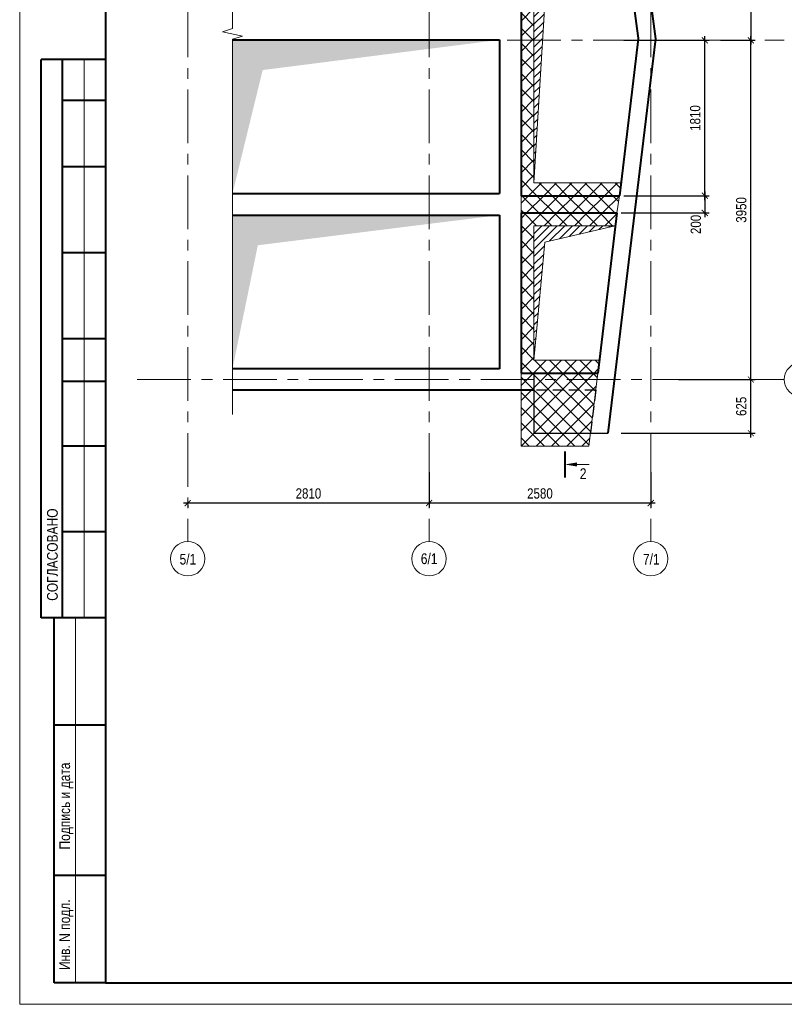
# Model space of a CAD drawing. Header units: inches. Extents: x -7419969 to -7359884, y 6235189 to 6276389.
# Tile 1 of 5: x -7419969 to -7402168, y 6235189 to 6258118. Entities that reach past the tile are written whole.
import ezdxf

# ---------------------------------------------------------------- set-up
doc = ezdxf.new("R2010")
doc.units = ezdxf.units.IN
doc.header["$LTSCALE"] = 1000
doc.header["$MEASUREMENT"] = 0
doc.linetypes.add('CENTER', pattern=[2, 1.25, -0.25, 0.25, -0.25])
doc.linetypes.add('HIDDEN', pattern=[0.375, 0.25, -0.125])
for name, color, linetype, lineweight in [('050_ПЛИТЫ_ПЕРЕКРЫТИЯ', 12, 'Continuous', 40), ('200_РАМКА', 7, 'Continuous', 15), ('500_СЕЧЕНИЯ', 7, 'Continuous', 40), ('СК-040-С(тены)', 12, 'Continuous', 40), ('СК-050-П(литы перекрытия)', 3, 'Continuous', 30), ('СК-052-П-БАЛКИ', 1, 'HIDDEN', 30), ('СК-100-О(си)', 2, 'CENTER', 15), ('СК-110-О-РАЗМЕРЫ', 7, 'Continuous', 15), ('СК-200-Р(амка)', 7, 'Continuous', 40), ('СК-210-Р-РАМКА ЛИНИИ ТОНКИЕ', 7, 'Continuous', 15), ('СК-400-Т(екст)', 7, 'Continuous', 20), ('СК-600-Ш(триховка', 7, 'Continuous', 15)]:
    doc.layers.add(name, color=color, linetype=linetype, lineweight=lineweight)
doc.styles.add('RUSS', font='arial.ttf', dxfattribs={"width": 0.8})
doc.dimstyles.new('_50', dxfattribs={"dimtxt": 240, "dimasz": 140, "dimexe": 100, "dimexo": 100, "dimgap": 100, "dimtad": 1, "dimdec": 0, "dimlfac": 0.5, "dimzin": 0, "dimdsep": 46, "dimtxsty": 'RUSS', "dimblk": 'ARCHTICK', "dimcen": 0.09, "dimdle": 100, "dimclrd": 7, "dimclre": 7, "dimclrt": 7, "dimadec": 0, "dimazin": 0, "dimtfac": 1, "dimtdec": 0, "dimtmove": 2, "dimatfit": 3, "dimldrblk": 'ARCHTICK', "dimfxl": 1, "dimtolj": 1, "dimtzin": 0, "dimarcsym": 0})
pattern_1 = [(45, (-7233899.58, 6258889.15), (-176.7767, 176.7767), []), (135, (-7233899.58, 6258889.15), (-176.7767, -176.7767), [])]

# ---------------------------------------------------------------- blocks, each defined once
blk = doc.blocks.new('_ArchTick')
at = {"color": 0, "linetype": 'ByBlock', "const_width": 0.15}
blk.add_lwpolyline([(-0.5, -0.5), (0.5, 0.5)], dxfattribs=at)
blk = doc.blocks.new('*D16')
at = {"layer": 'Defpoints', "color": 0, "transparency": 16777216}
for p in [(-7403740, 6257638), (-7402946, 6257638), (-7403537, 6249738)]:
    blk.add_point(p, dxfattribs=at)
at = {"layer": 'СК-110-О-РАЗМЕРЫ', "color": 7, "lineweight": -2, "transparency": 16777216}
for p, q in [((-7402946, 6249638), (-7402946, 6257738)), ((-7403640, 6257638), (-7402846, 6257638)), ((-7403437, 6249738), (-7402846, 6249738))]:
    blk.add_line(p, q, dxfattribs=at)
at = {"layer": 'СК-110-О-РАЗМЕРЫ', "color": 7, "lineweight": -2, "transparency": 16777216, "xscale": 140, "yscale": 140, "zscale": 140}
for p, rotation in [((-7402946, 6257638), 90), ((-7402946, 6249738), 270)]:
    blk.add_blockref('_ArchTick', p, dxfattribs=dict(at, rotation=rotation))
at = {"layer": 'СК-110-О-РАЗМЕРЫ', "color": 7, "transparency": 16777216, "insert": (-7403169, 6253688), "char_height": 240, "attachment_point": 5, "rotation": 90, "style": 'RUSS'}
blk.add_mtext('\\A1;3950', dxfattribs=at)
blk = doc.blocks.new('*D17')
at = {"layer": 'Defpoints', "color": 0, "transparency": 16777216}
for p in [(-7403600, 6267878), (-7403755, 6257638), (-7402946, 6257638)]:
    blk.add_point(p, dxfattribs=at)
at = {"layer": 'СК-110-О-РАЗМЕРЫ', "color": 7, "lineweight": -2, "transparency": 16777216}
for p, q in [((-7403500, 6267878), (-7402846, 6267878)), ((-7402946, 6267978), (-7402946, 6257538)), ((-7403655, 6257638), (-7402846, 6257638))]:
    blk.add_line(p, q, dxfattribs=at)
at = {"layer": 'СК-110-О-РАЗМЕРЫ', "color": 7, "lineweight": -2, "transparency": 16777216, "xscale": 140, "yscale": 140, "zscale": 140}
for p, rotation in [((-7402946, 6267878), 90), ((-7402946, 6257638), 270)]:
    blk.add_blockref('_ArchTick', p, dxfattribs=dict(at, rotation=rotation))
at = {"layer": 'СК-110-О-РАЗМЕРЫ', "color": 7, "transparency": 16777216, "insert": (-7403169, 6262758), "char_height": 240, "attachment_point": 5, "rotation": 90, "style": 'RUSS'}
blk.add_mtext('\\A1;5120', dxfattribs=at)
blk = doc.blocks.new('*D18')
at = {"layer": 'Defpoints', "color": 0, "transparency": 16777216}
for p in [(-7410437, 6247682), (-7405277, 6247682), (-7410437, 6246861)]:
    blk.add_point(p, dxfattribs=at)
at = {"layer": 'СК-110-О-РАЗМЕРЫ', "color": 7, "lineweight": -2, "transparency": 16777216}
for p, q in [((-7410437, 6247582), (-7410437, 6246761)), ((-7405277, 6247582), (-7405277, 6246761)), ((-7405177, 6246861), (-7410537, 6246861))]:
    blk.add_line(p, q, dxfattribs=at)
at = {"layer": 'СК-110-О-РАЗМЕРЫ', "color": 7, "lineweight": -2, "transparency": 16777216, "xscale": 140, "yscale": 140, "zscale": 140, "rotation": 180}
blk.add_blockref('_ArchTick', (-7410437, 6246861), dxfattribs=at)
at = {"layer": 'СК-110-О-РАЗМЕРЫ', "color": 7, "lineweight": -2, "transparency": 16777216, "xscale": 140, "yscale": 140, "zscale": 140}
blk.add_blockref('_ArchTick', (-7405277, 6246861), dxfattribs=at)
at = {"layer": 'СК-110-О-РАЗМЕРЫ', "color": 7, "transparency": 16777216, "insert": (-7407857, 6247084), "char_height": 240, "attachment_point": 5, "style": 'RUSS'}
blk.add_mtext('\\A1;2580', dxfattribs=at)
blk = doc.blocks.new('*D19')
at = {"layer": 'Defpoints', "color": 0, "transparency": 16777216}
for p in [(-7416057, 6246917), (-7416057, 6246861), (-7410437, 6246917)]:
    blk.add_point(p, dxfattribs=at)
at = {"layer": 'СК-110-О-РАЗМЕРЫ', "color": 7, "lineweight": -2, "transparency": 16777216}
for p, q in [((-7410337, 6246861), (-7416157, 6246861)), ((-7416057, 6246817), (-7416057, 6246761)), ((-7410437, 6246817), (-7410437, 6246761))]:
    blk.add_line(p, q, dxfattribs=at)
at = {"layer": 'СК-110-О-РАЗМЕРЫ', "color": 7, "lineweight": -2, "transparency": 16777216, "xscale": 140, "yscale": 140, "zscale": 140, "rotation": 180}
blk.add_blockref('_ArchTick', (-7416057, 6246861), dxfattribs=at)
at = {"layer": 'СК-110-О-РАЗМЕРЫ', "color": 7, "lineweight": -2, "transparency": 16777216, "xscale": 140, "yscale": 140, "zscale": 140}
blk.add_blockref('_ArchTick', (-7410437, 6246861), dxfattribs=at)
at = {"layer": 'СК-110-О-РАЗМЕРЫ', "color": 7, "transparency": 16777216, "insert": (-7413247, 6247084), "char_height": 240, "attachment_point": 5, "style": 'RUSS'}
blk.add_mtext('\\A1;2810', dxfattribs=at)
blk = doc.blocks.new('*D13')
at = {"layer": 'Defpoints', "color": 0, "transparency": 16777216}
for p in [(-7406006, 6257638), (-7404020, 6257638), (-7406006, 6254019)]:
    blk.add_point(p, dxfattribs=at)
at = {"layer": 'СК-110-О-РАЗМЕРЫ', "color": 7, "lineweight": -2, "transparency": 16777216}
for p, q in [((-7404020, 6253919), (-7404020, 6257738)), ((-7405906, 6257638), (-7403920, 6257638)), ((-7405906, 6254019), (-7403920, 6254019))]:
    blk.add_line(p, q, dxfattribs=at)
at = {"layer": 'СК-110-О-РАЗМЕРЫ', "color": 7, "lineweight": -2, "transparency": 16777216, "xscale": 140, "yscale": 140, "zscale": 140}
for p, rotation in [((-7404020, 6257638), 90), ((-7404020, 6254019), 270)]:
    blk.add_blockref('_ArchTick', p, dxfattribs=dict(at, rotation=rotation))
at = {"layer": 'СК-110-О-РАЗМЕРЫ', "color": 7, "transparency": 16777216, "insert": (-7404242, 6255828), "char_height": 240, "attachment_point": 5, "rotation": 90, "style": 'RUSS'}
blk.add_mtext('\\A1;1810', dxfattribs=at)
blk = doc.blocks.new('*D15')
at = {"layer": 'Defpoints', "color": 0, "transparency": 16777216}
for p in [(-7406006, 6254019), (-7406067, 6253619), (-7404020, 6253619)]:
    blk.add_point(p, dxfattribs=at)
at = {"layer": 'СК-110-О-РАЗМЕРЫ', "color": 7, "lineweight": -2, "transparency": 16777216}
for p, q in [((-7404020, 6254119), (-7404020, 6253519)), ((-7405906, 6254019), (-7403920, 6254019)), ((-7405967, 6253619), (-7403920, 6253619))]:
    blk.add_line(p, q, dxfattribs=at)
at = {"layer": 'СК-110-О-РАЗМЕРЫ', "color": 7, "lineweight": -2, "transparency": 16777216, "xscale": 140, "yscale": 140, "zscale": 140}
for p, rotation in [((-7404020, 6254019), 90), ((-7404020, 6253619), 270)]:
    blk.add_blockref('_ArchTick', p, dxfattribs=dict(at, rotation=rotation))
at = {"layer": 'СК-110-О-РАЗМЕРЫ', "color": 7, "transparency": 16777216, "insert": (-7404227, 6253350), "char_height": 240, "attachment_point": 5, "rotation": 90, "style": 'RUSS'}
blk.add_mtext('\\A1;200', dxfattribs=at)
blk = doc.blocks.new('*D49')
at = {"layer": 'Defpoints', "color": 0, "transparency": 16777216}
for p in [(-7404731, 6249738), (-7402946, 6249738), (-7406066, 6248488)]:
    blk.add_point(p, dxfattribs=at)
at = {"layer": 'СК-110-О-РАЗМЕРЫ', "color": 7, "lineweight": -2, "transparency": 16777216}
for p, q in [((-7404631, 6249738), (-7402846, 6249738)), ((-7402946, 6248388), (-7402946, 6249838)), ((-7405966, 6248488), (-7402846, 6248488))]:
    blk.add_line(p, q, dxfattribs=at)
at = {"layer": 'СК-110-О-РАЗМЕРЫ', "color": 7, "lineweight": -2, "transparency": 16777216, "xscale": 140, "yscale": 140, "zscale": 140}
for p, rotation in [((-7402946, 6249738), 90), ((-7402946, 6248488), 270)]:
    blk.add_blockref('_ArchTick', p, dxfattribs=dict(at, rotation=rotation))
at = {"layer": 'СК-110-О-РАЗМЕРЫ', "color": 7, "transparency": 16777216, "insert": (-7403169, 6249113), "char_height": 240, "attachment_point": 5, "rotation": 90, "style": 'RUSS'}
blk.add_mtext('\\A1;625', dxfattribs=at)

msp = doc.modelspace()

# ---------------------------------------------------------------- hatches: boundary and pattern name
at = {"layer": 'СК-110-О-РАЗМЕРЫ'}
h = msp.add_hatch(dxfattribs=at)
h.set_pattern_fill('ANSI37', color=256, scale=2000)
h.set_pattern_definition(pattern_1)
h.paths.add_polyline_path([(-7406122, 6261828.2), (-7408296.8, 6261828.2), (-7408296.8, 6254018.5), (-7407977.2, 6254018.5), (-7407957.7, 6254318.5), (-7407996.8, 6254318.5), (-7407996.8, 6261528.2), (-7406082.2, 6261528.2)])
h.paths.add_polyline_path([(-7405970.6, 6254318.5), (-7407957.7, 6254318.5), (-7407977.2, 6254018.5), (-7406006.3, 6254018.5)])
h = msp.add_hatch(dxfattribs=at)
h.set_pattern_fill('ANSI37', color=256, scale=2000)
h.set_pattern_definition(pattern_1)
h.paths.add_polyline_path([(-7408296.8, 6254018.5), (-7406006.3, 6254018.5), (-7406066.6, 6253618.5), (-7408296.8, 6253618.5)])
h = msp.add_hatch(dxfattribs=at)
h.set_pattern_fill('ANSI37', color=256, scale=2000)
h.set_pattern_definition(pattern_1)
h.paths.add_polyline_path([(-7406066.6, 6253618.5), (-7408296.8, 6253618.5), (-7408296.8, 6249888.7), (-7406510.3, 6249888.7), (-7406474.6, 6250188.7), (-7407996.8, 6250188.7), (-7407996.8, 6253318.5), (-7406102.3, 6253318.5)])
h = msp.add_hatch(dxfattribs=at)
h.set_pattern_fill('ANSI37', color=8, scale=2000)
h.set_pattern_definition(pattern_1)
h.paths.add_polyline_path([(-7407996.8, 6249888.7), (-7408296.8, 6249888.7), (-7408296.8, 6249738.5), (-7407996.8, 6249738.5)])
h.paths.add_polyline_path([(-7407996.8, 6249738.5), (-7408296.8, 6249738.5), (-7408296.8, 6249488.7), (-7407996.8, 6249488.7)])
h.paths.add_polyline_path([(-7407996.8, 6249488.7), (-7408296.8, 6249488.7), (-7408296.8, 6248188.6), (-7406715.6, 6248188.6), (-7406679.3, 6248488.6), (-7407996.8, 6248488.6)])
h.paths.add_polyline_path([(-7406558.7, 6249488.7), (-7407996.8, 6249488.7), (-7407996.8, 6248488.6), (-7406679.3, 6248488.6)])
h.paths.add_polyline_path([(-7406528.4, 6249738.5), (-7407996.8, 6249738.5), (-7407996.8, 6249488.7), (-7406558.6, 6249488.7)])
h.paths.add_polyline_path([(-7406510.3, 6249888.7), (-7407996.8, 6249888.7), (-7407996.8, 6249738.5), (-7406528.4, 6249738.5)])
at = {"layer": 'СК-600-Ш(триховка'}
h = msp.add_hatch(dxfattribs=at)
h.set_pattern_fill('ANSI31', color=256, scale=1000)
h.set_pattern_definition([(45, (6861774.57, -6248584.25), (-88.38834765, 88.38834765), [])])
h.paths.add_polyline_path([(-7406082.2, 6261528.2), (-7407996.8, 6261528.2), (-7407996.8, 6257338), (-7407822.9, 6257347.6), (-7407584.8, 6261019.8)])
h.paths.add_polyline_path([(-7407822.9, 6257347.6), (-7407996.8, 6257338), (-7407996.8, 6254318.5)])
h = msp.add_hatch(dxfattribs=at)
h.set_pattern_fill('ANSI31', color=256, scale=1000)
h.set_pattern_definition([(45, (6861623.57, -6255028.26), (-88.38834765, 88.38834765), [])])
h.paths.add_polyline_path([(-7406102.3, 6253318.5), (-7407996.8, 6253318.5), (-7407996.8, 6250894), (-7407929.8, 6250909), (-7407741, 6252939.9)])
h.paths.add_polyline_path([(-7407929.8, 6250909), (-7407996.8, 6250894), (-7407996.8, 6250188.7)])

# ---------------------------------------------------------------- linework, layer by layer
at = {"layer": '050_ПЛИТЫ_ПЕРЕКРЫТИЯ', "color": 7, "lineweight": 15}
msp.add_lwpolyline([(-7415015.3, 6248925.4), (-7415015.3, 6257663), (-7414778.2, 6257733.7), (-7415245.1, 6257831.8), (-7415015.3, 6257911.9), (-7415015.3, 6269269.1)], dxfattribs=at)
at = {"layer": '200_РАМКА'}
msp.add_lwpolyline([(-7419969, 6235189.4), (-7361069, 6235189.4), (-7361069, 6276389.4), (-7419969, 6276389.4)], close=True, dxfattribs=at)
at = {"layer": '500_СЕЧЕНИЯ'}
msp.add_line((-7407276.6, 6248060.2), (-7407276.6, 6247460.2), dxfattribs=at)
at = {"layer": '500_СЕЧЕНИЯ', "lineweight": 20}
msp.add_line((-7406712, 6247760.2), (-7406996.6, 6247760.2), dxfattribs=at)
msp.add_solid([(-7406996.6, 6247806.9), (-7406996.6, 6247713.6), (-7407276.6, 6247760.2)], dxfattribs=at)
at = {"layer": 'СК-040-С(тены)'}
for p, q in [((-7408296.8, 6262228.2), (-7408296.8, 6254018.5)), ((-7415015.3, 6257648.5), (-7408796.8, 6257648.5)), ((-7408796.8, 6257648.5), (-7408796.8, 6254068.5)), ((-7415015.3, 6254068.5), (-7408796.8, 6254068.5)), ((-7408296.8, 6253618.5), (-7408296.8, 6249888.7)), ((-7415015.3, 6253568.5), (-7408796.8, 6253568.5)), ((-7408796.8, 6253568.5), (-7408796.8, 6249988.5)), ((-7408796.8, 6249988.5), (-7415015.3, 6249988.5)), ((-7408296.8, 6249488.5), (-7415015.3, 6249488.5)), ((-7408296.8, 6249488.7), (-7408296.8, 6249488.5))]:
    msp.add_line(p, q, dxfattribs=at)
at = {"layer": 'СК-050-П(литы перекрытия)'}
for p, q in [((-7406510.3, 6249888.7), (-7407996.8, 6249888.7)), ((-7407996.8, 6249888.7), (-7407996.8, 6248488.6)), ((-7408296.8, 6249488.5), (-7408296.8, 6249488.5)), ((-7407996.8, 6248488.6), (-7406276.4, 6248488.6))]:
    msp.add_line(p, q, dxfattribs=at)
at = {"layer": 'СК-050-П(литы перекрытия)', "color": 8}
for points in [[(-7415015.3, 6254068.5), (-7415015.3, 6257648.2), (-7414312.5, 6256945.2), (-7408796.8, 6257648.5)], [(-7415015.3, 6249988.5), (-7415015.3, 6253568.2), (-7414425, 6252865.2), (-7408796.8, 6253568.2)]]:
    msp.add_solid(points, dxfattribs=at)
at = {"layer": 'СК-052-П-БАЛКИ', "linetype": 'Continuous', "lineweight": 40}
for p, q in [((-7405778.4, 6262280.7), (-7405168.4, 6257675.7)), ((-7406122, 6261828.2), (-7405564.9, 6257623.2)), ((-7405168.4, 6257675.7), (-7406276.4, 6248488.6)), ((-7405571.5, 6257673.3), (-7406006.3, 6254018.5)), ((-7408296.8, 6254018.5), (-7406006.3, 6254018.5)), ((-7408296.8, 6253618.5), (-7406066.6, 6253618.5)), ((-7406066.6, 6253618.5), (-7406510.3, 6249888.7)), ((-7408296.8, 6249888.7), (-7406510.3, 6249888.7)), ((-7407996.8, 6249488.7), (-7408296.8, 6249488.7))]:
    msp.add_line(p, q, dxfattribs=at)
at = {"layer": 'СК-052-П-БАЛКИ'}
for q in [(-7407996.8, 6249488.7), (-7406679.3, 6248488.6)]:
    msp.add_line((-7406558.7, 6249488.7), q, dxfattribs=at)
at = {"layer": 'СК-100-О(си)', "linetype": 'CENTER'}
for p, q in [((-7416056.8, 6270492.2), (-7416056.8, 6245964.2)), ((-7410436.8, 6270492.2), (-7410436.8, 6245964.2)), ((-7405276.8, 6270492.2), (-7405276.8, 6245964.2)), ((-7408620.1, 6257638), (-7402168.2, 6257638)), ((-7417234.1, 6249738.5), (-7402168.2, 6249738.5))]:
    msp.add_line(p, q, dxfattribs=at)
at = {"layer": 'СК-100-О(си)'}
msp.add_lwpolyline([(-7408296.8, 6254018.5), (-7406006.3, 6254018.5), (-7406066.6, 6253618.5), (-7408296.8, 6253618.5), (-7408296.8, 6254018.5)], dxfattribs=at)
at = {"layer": 'СК-100-О(си)', "linetype": 'Continuous'}
for centre in [(-7401768.2, 6249738.5), (-7416056.8, 6245564.2), (-7410436.8, 6245564.2), (-7405276.8, 6245564.2)]:
    msp.add_circle(centre, 400, dxfattribs=at)
at = {"layer": 'СК-200-Р(амка)'}
for p, q in [((-7417969, 6257189.4), (-7419469, 6257189.4)), ((-7419469, 6244189.4), (-7419469, 6257189.4)), ((-7418969, 6244189.4), (-7418969, 6257189.4)), ((-7417969, 6256239.4), (-7418969, 6256239.4)), ((-7417969, 6254689.4), (-7418969, 6254689.4)), ((-7417969, 6252689.4), (-7418969, 6252689.4)), ((-7417969, 6250689.4), (-7418969, 6250689.4)), ((-7417969, 6249689.4), (-7418969, 6249689.4)), ((-7417969, 6248189.4), (-7418969, 6248189.4)), ((-7417969, 6246189.4), (-7418969, 6246189.4)), ((-7417969, 6244189.4), (-7419469, 6244189.4)), ((-7419169, 6235689.4), (-7419169, 6244189.4)), ((-7417969, 6241689.4), (-7419169, 6241689.4)), ((-7417969, 6238189.4), (-7419169, 6238189.4))]:
    msp.add_line(p, q, dxfattribs=at)
msp.add_lwpolyline([(-7417969, 6235689.4), (-7361569, 6235689.4), (-7361569, 6275889.4), (-7417969, 6275889.4)], close=True, dxfattribs=at)
at = {"layer": 'СК-210-Р-РАМКА ЛИНИИ ТОНКИЕ'}
for p, q in [((-7418469, 6244189.4), (-7418469, 6257189.4)), ((-7418669, 6235689.4), (-7418669, 6244189.4))]:
    msp.add_line(p, q, dxfattribs=at)
at = {"layer": 'СК-210-Р-РАМКА ЛИНИИ ТОНКИЕ', "lineweight": 40, "ltscale": 2}
msp.add_line((-7417969, 6235689.4), (-7419169, 6235689.4), dxfattribs=at)
at = {"layer": 'СК-600-Ш(триховка'}
for p, q in [((-7408296.8, 6249888.7), (-7408296.8, 6248188.6)), ((-7406510.3, 6249888.7), (-7406715.6, 6248188.6)), ((-7408296.8, 6248188.6), (-7406715.6, 6248188.6))]:
    msp.add_line(p, q, dxfattribs=at)
for points in [[(-7407996.8, 6254318.5), (-7407584.8, 6261019.8), (-7406082.2, 6261528.2)], [(-7406082.2, 6261528.2), (-7407996.8, 6261528.2), (-7407996.8, 6254318.5), (-7405970.6, 6254318.5)], [(-7407996.8, 6250188.7), (-7407741, 6252939.9), (-7406102.3, 6253318.5)], [(-7406102.3, 6253318.5), (-7407996.8, 6253318.5), (-7407996.8, 6250188.7), (-7406474.6, 6250188.7)]]:
    msp.add_lwpolyline(points, dxfattribs=at)

# ---------------------------------------------------------------- texts
at = {"layer": '500_СЕЧЕНИЯ', "style": 'RUSS', "width": 0.8}
msp.add_text('2', height=250, dxfattribs=at).set_placement((-7406929.2, 6247421.8))
at = {"layer": 'СК-200-Р(амка)', "style": 'RUSS', "width": 0.8}
for s, p in [('СОГЛАСОВАНО', (-7419082.6, 6244585.5)), ('Подпись и дата', (-7418796.4, 6238795)), ('Инв. N подл.', (-7418796.4, 6235985.2))]:
    msp.add_text(s, height=250, rotation=90, dxfattribs=at).set_placement(p)
at = {"layer": 'СК-400-Т(екст)', "style": 'RUSS', "width": 0.8}
for s, p in [('5/1', (-7416246.9, 6245429.2)), ('6/1', (-7410630.9, 6245441.2)), ('7/1', (-7405458.9, 6245429.2))]:
    msp.add_text(s, height=250, dxfattribs=at).set_placement(p)

# ---------------------------------------------------------------- dimensions: what is measured, and where the dimension line sits
at = {"layer": 'СК-110-О-РАЗМЕРЫ'}
for base, p1, p2, angle, picture, middle in [((-7402946.4, 6257638), (-7403599.6, 6267878.2), (-7403755.3, 6257638), 270, '*D17', (-7403168.9, 6262758.1)), ((-7404019.8, 6257638), (-7406006.3, 6254018.5), (-7406006.3, 6257638), 90, '*D13', (-7404242.3, 6255828.3)), ((-7402946.4, 6257638), (-7403537.4, 6249738.2), (-7403740.4, 6257638), 90, '*D16', (-7403169, 6253688.1)), ((-7402946.4, 6249738.2), (-7406066.4, 6248488.2), (-7404731.1, 6249738.2), 90, '*D49', (-7403168.9, 6249113.2))]:
    dim = msp.add_linear_dim(base=base, p1=p1, p2=p2, angle=angle, dimstyle='_50', dxfattribs=at)
    dim.commit()
    dim.dimension.update_dxf_attribs({"geometry": picture, "text_midpoint": middle})
dim = msp.add_linear_dim(base=(-7404019.8, 6253618.5), p1=(-7406006.3, 6254018.5), p2=(-7406066.6, 6253618.5), angle=90, dimstyle='_50', dxfattribs=at)
dim.commit()
dim.dimension.update_dxf_attribs({"geometry": '*D15', "text_midpoint": (-7404227, 6253350.2), "dimtype": 160})
for base, p1, p2, picture, middle in [((-7410436.8, 6246861.4), (-7405276.8, 6247682), (-7410436.8, 6247682), '*D18', (-7407856.8, 6247084)), ((-7416056.8, 6246861.4), (-7410436.8, 6246917.4), (-7416056.8, 6246917.4), '*D19', (-7413246.8, 6247084))]:
    dim = msp.add_linear_dim(base=base, p1=p1, p2=p2, dimstyle='_50', dxfattribs=at)
    dim.commit()
    dim.dimension.update_dxf_attribs({"geometry": picture, "text_midpoint": middle})

doc.saveas('drawing.dxf')
